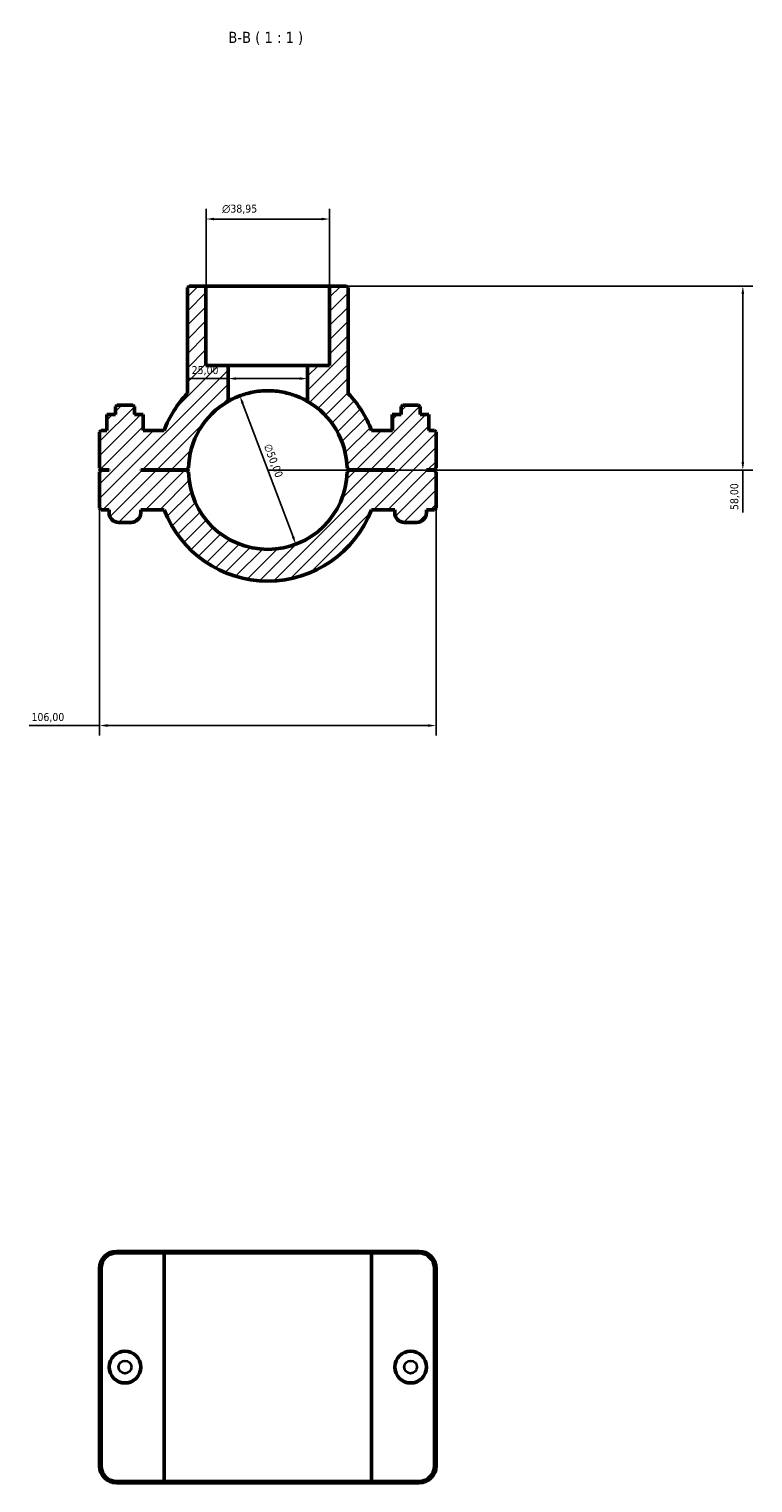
# Model space of a CAD drawing. Header units: millimetres. Extents: x 0 to 1134, y -4 to 1083.
# Tile 4 of 6: x 351 to 579, y 625 to 1083. Entities that reach past the tile are written whole.
import ezdxf

# ---------------------------------------------------------------- set-up
doc = ezdxf.new("R2010")
doc.units = ezdxf.units.MM
for name, color, linetype, lineweight in [('Dimension (ISO)', 7, 'Continuous', 25), ('Hatch (ISO)', 7, 'Continuous', 18), ('Symbol (ISO)', 7, 'Continuous', 25), ('Visible (ISO)', 7, 'Continuous', 50), ('Visible Narrow (ISO)', 7, 'Continuous', 35)]:
    doc.layers.add(name, color=color, linetype=linetype, lineweight=lineweight)
doc.styles.add('Label Text (ISO)', font='tahoma.ttf')
doc.styles.add('Note Text (ISO)', font='tahoma.ttf')
doc.dimstyles.new('Default (ISO)', dxfattribs={"dimtxt": 2.5, "dimasz": 2.5, "dimexe": 3.175, "dimexo": 0, "dimgap": 0.762, "dimtad": 1, "dimrnd": 1e-08, "dimzin": 0, "dimtxsty": 'Note Text (ISO)', "dimcen": 0.09, "dimdle": 10, "dimclrd": 256, "dimclre": 256, "dimclrt": 232, "dimazin": 0, "dimtfac": 1.40208, "dimtmove": 0, "dimatfit": 3, "dimfxl": 1, "dimtolj": 1, "dimtzin": 0, "dimlwd": -1, "dimlwe": -1, "dimarcsym": 0})

# ---------------------------------------------------------------- blocks, each defined once
blk = doc.blocks.new('*D11')
at = {"layer": 'Defpoints', "color": 0, "transparency": 16777216}
for p in [(417.7, 967.17), (435.36, 920.4)]:
    blk.add_point(p, dxfattribs=at)
at = {"layer": 'Dimension (ISO)', "transparency": 16777216}
blk.add_line((434.48, 922.73), (418.59, 964.84), dxfattribs=at)
blk.add_arc((426.53, 943.79), 25, 60, 117.957, dxfattribs=at)
for points in [[(418.98, 964.98), (418.2, 964.69), (417.7, 967.17)], [(434.87, 922.88), (434.09, 922.59), (435.36, 920.4)]]:
    blk.add_solid(points, dxfattribs=at)
at = {"layer": 'Dimension (ISO)', "color": 232, "true_color": 0xca0064, "transparency": 16777216, "insert": (427.56, 952.32), "char_height": 2.5, "attachment_point": 1, "rotation": 290.6804, "style": 'Note Text (ISO)'}
blk.add_mtext('\\A1;∅50,00', dxfattribs=at)
blk = doc.blocks.new('*D12')
at = {"layer": 'Defpoints', "color": 0, "transparency": 16777216}
for p in [(446.01, 1001.79), (426.53, 943.79), (576.2, 943.79)]:
    blk.add_point(p, dxfattribs=at)
at = {"layer": 'Dimension (ISO)', "transparency": 16777216}
for p, q in [((446.01, 1001.79), (579.38, 1001.79)), ((576.2, 999.29), (576.2, 946.29)), ((426.53, 943.79), (579.38, 943.79)), ((576.2, 943.79), (576.2, 930.42))]:
    blk.add_line(p, q, dxfattribs=at)
for points in [[(575.78, 999.29), (576.62, 999.29), (576.2, 1001.79)], [(575.78, 946.29), (576.62, 946.29), (576.2, 943.79)]]:
    blk.add_solid(points, dxfattribs=at)
at = {"layer": 'Dimension (ISO)', "color": 232, "true_color": 0xca0064, "transparency": 16777216, "insert": (572.26, 931.18), "char_height": 2.5, "attachment_point": 1, "rotation": 90, "style": 'Note Text (ISO)'}
blk.add_mtext('\\A1;58,00', dxfattribs=at)
blk = doc.blocks.new('*D13')
at = {"layer": 'Defpoints', "color": 0, "transparency": 16777216}
for p in [(373.53, 931.79), (479.53, 931.79), (373.53, 863.25)]:
    blk.add_point(p, dxfattribs=at)
at = {"layer": 'Dimension (ISO)', "transparency": 16777216}
for p, q in [((373.53, 931.79), (373.53, 860.07)), ((479.53, 931.79), (479.53, 860.07)), ((373.53, 863.25), (351.32, 863.25)), ((477.03, 863.25), (376.03, 863.25))]:
    blk.add_line(p, q, dxfattribs=at)
for points in [[(376.03, 863.66), (376.03, 862.83), (373.53, 863.25)], [(477.03, 863.66), (477.03, 862.83), (479.53, 863.25)]]:
    blk.add_solid(points, dxfattribs=at)
at = {"layer": 'Dimension (ISO)', "color": 232, "true_color": 0xca0064, "transparency": 16777216, "insert": (352.08, 867.18), "char_height": 2.5, "attachment_point": 1, "style": 'Note Text (ISO)'}
blk.add_mtext('\\A1;106,00', dxfattribs=at)
blk = doc.blocks.new('*D14')
at = {"layer": 'Defpoints', "color": 0, "transparency": 16777216}
for p in [(414.03, 972.62), (414.03, 972.62), (439.03, 972.62)]:
    blk.add_point(p, dxfattribs=at)
at = {"layer": 'Dimension (ISO)', "transparency": 16777216}
for p, q in [((414.03, 972.62), (401.78, 972.62)), ((436.53, 972.62), (416.53, 972.62))]:
    blk.add_line(p, q, dxfattribs=at)
for points in [[(416.53, 973.03), (416.53, 972.2), (414.03, 972.62)], [(436.53, 973.03), (436.53, 972.2), (439.03, 972.62)]]:
    blk.add_solid(points, dxfattribs=at)
at = {"layer": 'Dimension (ISO)', "color": 232, "true_color": 0xca0064, "transparency": 16777216, "insert": (402.54, 976.55), "char_height": 2.5, "attachment_point": 1, "style": 'Note Text (ISO)'}
blk.add_mtext('\\A1;25,00', dxfattribs=at)
blk = doc.blocks.new('*D15')
at = {"layer": 'Defpoints', "color": 0, "transparency": 16777216}
for p in [(407.06, 1022.91), (407.06, 1001.79), (446.01, 1001.79)]:
    blk.add_point(p, dxfattribs=at)
at = {"layer": 'Dimension (ISO)', "transparency": 16777216}
for p, q in [((407.06, 1001.79), (407.06, 1026.08)), ((443.51, 1022.91), (409.56, 1022.91)), ((446.01, 1001.79), (446.01, 1026.08))]:
    blk.add_line(p, q, dxfattribs=at)
for points in [[(409.56, 1023.32), (409.56, 1022.49), (407.06, 1022.91)], [(443.51, 1023.32), (443.51, 1022.49), (446.01, 1022.91)]]:
    blk.add_solid(points, dxfattribs=at)
at = {"layer": 'Dimension (ISO)', "color": 232, "true_color": 0xca0064, "transparency": 16777216, "insert": (412.14, 1027.43), "char_height": 2.5, "attachment_point": 1, "style": 'Note Text (ISO)'}
blk.add_mtext('\\A1;\\fAIGDT|b0|i0;\\H2.5000;\\ln\\fTahoma|b0|i0;\\H2.5000;38,95', dxfattribs=at)

msp = doc.modelspace()

# ---------------------------------------------------------------- hatches: boundary and pattern name
at = {"layer": 'Hatch (ISO)'}
h = msp.add_hatch(dxfattribs=at)
h.set_pattern_fill('ANSI31', color=256, scale=25.4, style=0)
h.set_pattern_definition([(45, (0, 0), (-2.245064, 2.245064), [])])
edge = h.paths.add_edge_path()
edge.add_line((373.531, 944.335), (374.031, 943.835))
edge.add_line((374.031, 943.835), (376.531, 943.835))
edge.add_line((376.531, 943.835), (376.531, 943.735))
edge.add_line((376.531, 943.735), (374.031, 943.735))
edge.add_line((374.031, 943.735), (373.531, 943.235))
edge.add_line((373.531, 943.235), (373.531, 931.785))
edge.add_line((373.531, 931.785), (374.031, 931.285))
edge.add_line((374.031, 931.285), (376.531, 931.285))
edge.add_line((376.531, 931.285), (376.531, 930.285))
edge.add_ellipse((379.531, 930.285), major_axis=(-3, 0), ratio=1, start_angle=0, end_angle=90)
edge.add_line((379.531, 927.285), (383.531, 927.285))
edge.add_ellipse((383.531, 930.285), major_axis=(0, -3), ratio=1, start_angle=0, end_angle=90)
edge.add_line((386.531, 930.285), (386.531, 931.285))
edge.add_line((386.531, 931.285), (393.839, 931.285))
edge.add_ellipse((426.531, 943.785), major_axis=(-32.692, -12.5), ratio=1, start_angle=0, end_angle=138.15034)
edge.add_line((459.223, 931.285), (466.531, 931.285))
edge.add_line((466.531, 931.285), (466.531, 930.285))
edge.add_ellipse((469.531, 930.285), major_axis=(-3, 0), ratio=1, start_angle=0, end_angle=90)
edge.add_line((469.531, 927.285), (473.531, 927.285))
edge.add_ellipse((473.531, 930.285), major_axis=(0, -3), ratio=1, start_angle=0, end_angle=90)
edge.add_line((476.531, 930.285), (476.531, 931.285))
edge.add_line((476.531, 931.285), (479.031, 931.285))
edge.add_line((479.031, 931.285), (479.531, 931.785))
edge.add_line((479.531, 931.785), (479.531, 943.235))
edge.add_line((479.531, 943.235), (479.031, 943.735))
edge.add_line((479.031, 943.735), (476.531, 943.735))
edge.add_line((476.531, 943.735), (476.531, 943.835))
edge.add_line((476.531, 943.835), (479.031, 943.835))
edge.add_line((479.031, 943.835), (479.531, 944.335))
edge.add_line((479.531, 944.335), (479.531, 955.785))
edge.add_line((479.531, 955.785), (479.031, 956.285))
edge.add_line((479.031, 956.285), (477.287, 956.285))
edge.add_line((477.287, 956.285), (477.287, 961.285))
edge.add_line((477.287, 961.285), (474.531, 961.285))
edge.add_line((474.531, 961.285), (474.531, 963.785))
edge.add_line((474.531, 963.785), (474.031, 964.285))
edge.add_line((474.031, 964.285), (469.031, 964.285))
edge.add_line((469.031, 964.285), (468.531, 963.785))
edge.add_line((468.531, 963.785), (468.531, 961.285))
edge.add_line((468.531, 961.285), (465.775, 961.285))
edge.add_line((465.775, 961.285), (465.775, 956.285))
edge.add_line((465.775, 956.285), (459.223, 956.285))
edge.add_ellipse((426.531, 943.785), major_axis=(32.692, 12.5), ratio=1, start_angle=0, end_angle=22.73973)
edge.add_line((451.85, 967.95), (451.85, 1001.285))
edge.add_line((451.85, 1001.285), (451.35, 1001.785))
edge.add_line((451.35, 1001.785), (446.007, 1001.785))
edge.add_line((446.007, 1001.785), (446.007, 976.785))
edge.add_line((446.007, 976.785), (439.031, 976.785))
edge.add_line((439.031, 976.785), (439.031, 965.436))
edge.add_ellipse((426.531, 943.785), major_axis=(12.5, 21.651), ratio=1, start_angle=301.26053, end_angle=360, ccw=False)
edge.add_line((451.525, 944.335), (452.031, 943.835))
edge.add_line((452.031, 943.835), (466.531, 943.835))
edge.add_line((466.531, 943.835), (466.531, 943.735))
edge.add_line((466.531, 943.735), (452.031, 943.735))
edge.add_line((452.031, 943.735), (451.525, 943.235))
edge.add_ellipse((426.531, 943.785), major_axis=(24.994, -0.55), ratio=1, start_angle=182.52105, end_angle=360, ccw=False)
edge.add_line((401.537, 943.235), (401.031, 943.735))
edge.add_line((401.031, 943.735), (386.531, 943.735))
edge.add_line((386.531, 943.735), (386.531, 943.835))
edge.add_line((386.531, 943.835), (401.031, 943.835))
edge.add_line((401.031, 943.835), (401.537, 944.335))
edge.add_ellipse((426.531, 943.785), major_axis=(-24.994, 0.55), ratio=1, start_angle=301.26053, end_angle=360, ccw=False)
edge.add_line((414.031, 965.436), (414.031, 976.785))
edge.add_line((414.031, 976.785), (407.055, 976.785))
edge.add_line((407.055, 976.785), (407.055, 1001.785))
edge.add_line((407.055, 1001.785), (401.712, 1001.785))
edge.add_line((401.712, 1001.785), (401.212, 1001.285))
edge.add_line((401.212, 1001.285), (401.212, 967.95))
edge.add_ellipse((426.531, 943.785), major_axis=(-25.319, 24.165), ratio=1, start_angle=0, end_angle=22.73973)
edge.add_line((393.839, 956.285), (387.287, 956.285))
edge.add_line((387.287, 956.285), (387.287, 961.285))
edge.add_line((387.287, 961.285), (384.531, 961.285))
edge.add_line((384.531, 961.285), (384.531, 963.785))
edge.add_line((384.531, 963.785), (384.031, 964.285))
edge.add_line((384.031, 964.285), (379.031, 964.285))
edge.add_line((379.031, 964.285), (378.531, 963.785))
edge.add_line((378.531, 963.785), (378.531, 961.285))
edge.add_line((378.531, 961.285), (375.775, 961.285))
edge.add_line((375.775, 961.285), (375.775, 956.285))
edge.add_line((375.775, 956.285), (374.031, 956.285))
edge.add_line((374.031, 956.285), (373.531, 955.785))
edge.add_line((373.531, 955.785), (373.531, 944.335))

# ---------------------------------------------------------------- linework, layer by layer
at = {"layer": 'Visible (ISO)'}
for p, q in [((401.712, 1001.785), (401.212, 1001.285)), ((401.212, 1001.285), (401.212, 967.95)), ((407.055, 1001.785), (401.712, 1001.785)), ((407.055, 976.785), (407.055, 1001.785)), ((407.055, 1001.785), (446.007, 1001.785)), ((451.35, 1001.785), (446.007, 1001.785)), ((446.007, 1001.785), (446.007, 976.785)), ((451.85, 1001.285), (451.35, 1001.785)), ((451.85, 967.95), (451.85, 1001.285)), ((414.031, 976.785), (407.055, 976.785)), ((414.031, 965.436), (414.031, 976.785)), ((414.031, 976.785), (439.031, 976.785)), ((446.007, 976.785), (439.031, 976.785)), ((439.031, 976.785), (439.031, 965.436)), ((379.031, 964.285), (378.531, 963.785)), ((378.531, 963.785), (378.531, 961.285)), ((384.031, 964.285), (379.031, 964.285)), ((384.531, 963.785), (384.031, 964.285)), ((384.531, 961.285), (384.531, 963.785)), ((469.031, 964.285), (468.531, 963.785)), ((468.531, 963.785), (468.531, 961.285)), ((474.031, 964.285), (469.031, 964.285)), ((474.531, 963.785), (474.031, 964.285)), ((474.531, 961.285), (474.531, 963.785)), ((378.531, 961.285), (375.775, 961.285)), ((375.775, 961.285), (375.775, 956.285)), ((387.287, 961.285), (384.531, 961.285)), ((387.287, 956.285), (387.287, 961.285)), ((387.287, 961.285), (387.305, 961.285)), ((387.305, 956.285), (387.305, 961.285)), ((465.775, 961.285), (465.758, 961.285)), ((465.758, 956.285), (465.758, 961.285)), ((468.531, 961.285), (465.775, 961.285)), ((465.775, 961.285), (465.775, 956.285)), ((477.287, 961.285), (474.531, 961.285)), ((477.287, 956.285), (477.287, 961.285)), ((374.031, 956.285), (373.531, 955.785)), ((373.531, 955.785), (373.531, 944.335)), ((375.775, 956.285), (374.031, 956.285)), ((393.839, 956.285), (387.287, 956.285)), ((465.775, 956.285), (459.223, 956.285)), ((479.031, 956.285), (477.287, 956.285)), ((479.531, 955.785), (479.031, 956.285)), ((479.531, 944.335), (479.531, 955.785)), ((373.531, 944.335), (374.031, 943.835)), ((401.031, 943.835), (401.537, 944.335)), ((451.525, 944.335), (452.031, 943.835)), ((479.031, 943.835), (479.531, 944.335)), ((374.031, 943.735), (373.531, 943.235)), ((373.531, 943.235), (373.531, 931.785)), ((374.031, 943.835), (376.531, 943.835)), ((376.531, 943.735), (374.031, 943.735)), ((376.531, 943.835), (376.531, 943.735)), ((386.531, 943.735), (386.531, 943.835)), ((386.531, 943.835), (401.031, 943.835)), ((401.031, 943.735), (386.531, 943.735)), ((401.537, 943.235), (401.031, 943.735)), ((452.031, 943.735), (451.525, 943.235)), ((452.031, 943.835), (466.531, 943.835)), ((466.531, 943.735), (452.031, 943.735)), ((466.531, 943.835), (466.531, 943.735)), ((476.531, 943.735), (476.531, 943.835)), ((476.531, 943.835), (479.031, 943.835)), ((479.031, 943.735), (476.531, 943.735)), ((479.531, 943.235), (479.031, 943.735)), ((479.531, 931.785), (479.531, 943.235)), ((373.531, 931.785), (374.031, 931.285)), ((374.031, 931.285), (376.531, 931.285)), ((376.531, 931.285), (376.531, 930.285)), ((386.531, 930.285), (386.531, 931.285)), ((386.531, 931.285), (393.839, 931.285)), ((459.223, 931.285), (466.531, 931.285)), ((466.531, 931.285), (466.531, 930.285)), ((476.531, 930.285), (476.531, 931.285)), ((476.531, 931.285), (479.031, 931.285)), ((479.031, 931.285), (479.531, 931.785)), ((379.531, 927.285), (383.531, 927.285)), ((469.531, 927.285), (473.531, 927.285)), ((394.185, 697.501), (378.831, 697.501)), ((378.831, 697.001), (393.839, 697.001)), ((459.223, 697.001), (393.839, 697.001)), ((393.839, 625.001), (393.839, 697.001)), ((394.185, 697.501), (458.877, 697.501)), ((474.231, 697.501), (458.877, 697.501)), ((459.223, 697.001), (474.231, 697.001)), ((459.223, 625.001), (459.223, 697.001)), ((373.531, 692.201), (373.531, 629.801)), ((374.031, 629.801), (374.031, 692.201)), ((479.031, 692.201), (479.031, 629.801)), ((479.531, 629.801), (479.531, 692.201)), ((393.839, 625.001), (378.831, 625.001)), ((378.831, 624.501), (394.185, 624.501)), ((393.839, 625.001), (459.223, 625.001)), ((458.877, 624.501), (394.185, 624.501)), ((458.877, 624.501), (474.231, 624.501)), ((474.231, 625.001), (459.223, 625.001))]:
    msp.add_line(p, q, dxfattribs=at)
for centre in [(381.531, 661.001), (471.531, 661.001)]:
    msp.add_circle(centre, 5, dxfattribs=at)
for centre, radius, start, end in [((426.531, 943.785), 35, 136.33543, 159.07517), ((426.531, 943.785), 35, 20.92483, 43.66457), ((426.531, 943.785), 25, 120, 178.73947), ((426.531, 943.785), 25, 1.26053, 60), ((426.531, 943.785), 25, 181.26053, 358.73947), ((426.531, 943.785), 35, 200.92483, 339.07517), ((379.531, 930.285), 3, 180, 270), ((383.531, 930.285), 3, 270, 0), ((469.531, 930.285), 3, 180, 270), ((473.531, 930.285), 3, 270, 0), ((378.831, 692.201), 5.3, 90, 180), ((378.831, 692.201), 4.8, 90, 180), ((474.231, 692.201), 5.3, 0, 90), ((474.231, 692.201), 4.8, 0, 90), ((378.831, 629.801), 5.3, 180, 270), ((378.831, 629.801), 4.8, 180, 270), ((474.231, 629.801), 5.3, 270, 0), ((474.231, 629.801), 4.8, 270, 0)]:
    msp.add_arc(centre, radius, start, end, dxfattribs=at)
msp.add_open_spline([(439.031, 965.436), (439.031, 965.436), (438.953, 965.482), (438.629, 965.664), (438.384, 965.8), (437.422, 966.3), (436.466, 966.756), (434.277, 967.583), (432.89, 968.013), (430.586, 968.467), (429.781, 968.586), (428.154, 968.746), (427.331, 968.785), (425.731, 968.785), (424.909, 968.746), (423.281, 968.586), (422.476, 968.467), (420.172, 968.013), (418.785, 967.583), (416.597, 966.756), (415.641, 966.3), (414.678, 965.8), (414.433, 965.664), (414.11, 965.482), (414.031, 965.436), (414.031, 965.436)], degree=3, knots=[0, 0, 0, 0, 0.240572, 0.240572, 0.481144, 0.481144, 0.962288, 0.962288, 1.4421204, 1.4421204, 1.6820366, 1.6820366, 1.9219528, 1.9219528, 2.161869, 2.161869, 2.4017851, 2.4017851, 2.8816175, 2.8816175, 3.3627615, 3.3627615, 3.6033335, 3.6033335, 3.8439055, 3.8439055, 3.8439055, 3.8439055], dxfattribs=at)
for points in [[(394.185, 697.501), (394.07, 697.334), (393.954, 697.168), (393.839, 697.001)], [(458.877, 697.501), (458.993, 697.334), (459.108, 697.168), (459.223, 697.001)], [(394.185, 624.501), (394.07, 624.667), (393.954, 624.834), (393.839, 625.001)], [(458.877, 624.501), (458.993, 624.667), (459.108, 624.834), (459.223, 625.001)]]:
    msp.add_open_spline(points, degree=3, dxfattribs=at)
at = {"layer": 'Visible Narrow (ISO)'}
for p, q in [((378.831, 697.026), (378.831, 697.476)), ((474.231, 697.026), (474.231, 697.476)), ((374.006, 692.201), (373.556, 692.201)), ((479.056, 692.201), (479.506, 692.201)), ((374.006, 629.801), (373.556, 629.801)), ((479.056, 629.801), (479.506, 629.801)), ((378.831, 624.976), (378.831, 624.526)), ((474.231, 624.976), (474.231, 624.526))]:
    msp.add_line(p, q, dxfattribs=at)
for centre in [(381.531, 661.001), (471.531, 661.001)]:
    msp.add_circle(centre, 2, dxfattribs=at)

# ---------------------------------------------------------------- texts
at = {"layer": 'Symbol (ISO)', "insert": (414.092, 1077.785), "char_height": 3.5, "attachment_point": 7, "style": 'Label Text (ISO)'}
msp.add_mtext('B-B ( 1 : 1 )', dxfattribs=at)

# ---------------------------------------------------------------- dimensions: what is measured, and where the dimension line sits
at = {"layer": 'Dimension (ISO)'}
dim = msp.add_linear_dim(base=(407.055, 1022.907), p1=(446.007, 1001.785), p2=(407.055, 1001.785), angle=180, text='\\fAIGDT|b0|i0;\\H2.5000;\\ln\\fTahoma|b0|i0;\\H2.5000;<>', dimstyle='Default (ISO)', override={"dimdec": 2, "dimtp": 0, "dimtm": 0, "dimtdec": 2, "dimtofl": 0, "dimatfit": 1}, dxfattribs=at)
dim.commit()
dim.dimension.update_dxf_attribs({"geometry": '*D15', "text_midpoint": (417.679, 1022.907), "dimtype": 160})
for base, p1, p2, angle, override, picture, middle in [((576.202, 943.785), (446.007, 1001.785), (426.531, 943.785), 90, {"dimdec": 2, "dimtp": 0, "dimtm": 0, "dimtdec": 2, "dimtofl": 0, "dimatfit": 2}, '*D12', (576.202, 935.285)), ((414.031, 972.615), (439.031, 972.615), (414.031, 972.615), 180, {"dimdec": 2, "dimse1": 1, "dimse2": 1, "dimtp": 0, "dimtm": 0, "dimtdec": 2, "dimtofl": 0, "dimatfit": 2}, '*D14', (406.656, 972.615))]:
    dim = msp.add_linear_dim(base=base, p1=p1, p2=p2, angle=angle, dimstyle='Default (ISO)', override=override, dxfattribs=at)
    dim.commit()
    dim.dimension.update_dxf_attribs({"geometry": picture, "text_midpoint": middle, "dimtype": 160})
dim = msp.add_diameter_dim_2p(p1=(435.36, 920.396), p2=(417.702, 967.174), dimstyle='Default (ISO)', override={"dimdec": 2, "dimlfac": 1, "dimtp": 0, "dimtm": 0, "dimtdec": 2, "dimatfit": 2}, dxfattribs=at)
dim.commit()
dim.dimension.update_dxf_attribs({"geometry": '*D11', "text_midpoint": (425.777, 945.782), "dimtype": 163})
dim = msp.add_linear_dim(base=(373.531, 863.245), p1=(479.531, 931.785), p2=(373.531, 931.785), dimstyle='Default (ISO)', override={"dimdec": 2, "dimtp": 0, "dimtm": 0, "dimtdec": 2, "dimtofl": 0, "dimatfit": 2}, dxfattribs=at)
dim.commit()
dim.dimension.update_dxf_attribs({"geometry": '*D13', "text_midpoint": (357.031, 863.245), "dimtype": 160})

doc.saveas('drawing.dxf')
